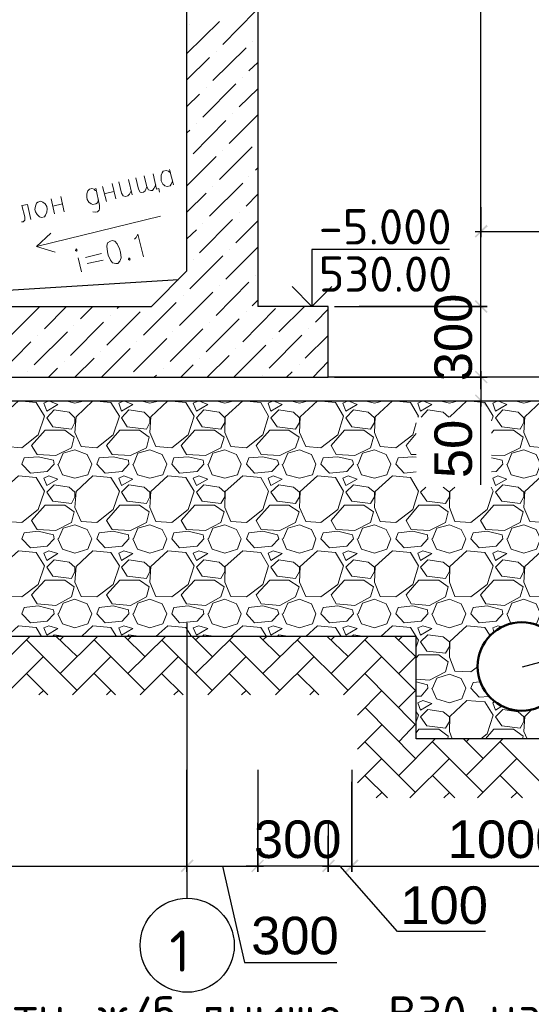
# Model space of a CAD drawing. Header units: millimetres. Extents: x -2765404 to 11272, y -239948 to 1313256.
# Tile 79 of 85: x -91625 to -87281, y -43734 to -35375. Entities that reach past the tile are written whole.
import ezdxf

# ---------------------------------------------------------------- set-up
doc = ezdxf.new("R2010")
doc.units = ezdxf.units.MM
doc.layers.add('PDF _.', color=7, linetype='Continuous', true_color=0x259400)
for name, color, linetype in [('PDF _0', 7, 'Continuous'), ('PDF _DIMS', 3, 'Continuous'), ('PDF _pipy', 7, 'Continuous'), ('PDF _SHTAMP', 7, 'Continuous'), ('PDF _размер', 7, 'Continuous'), ('PDF _Текст', 7, 'Continuous')]:
    doc.layers.add(name, color=color, linetype=linetype)
doc.styles.add('PDF Arial', font='arial.ttf')
doc.styles.add('PDF ISOCPEUR', font='isocpeur.ttf')

msp = doc.modelspace()

# ---------------------------------------------------------------- linework, layer by layer
at = {"layer": 'PDF _.', "color": 7, "lineweight": 18}
for points in [[(-91782.5, -38745.9), (-91787.2, -38879.8), (-91739.4, -38999.3), (-91605.6, -39008.8), (-91466.9, -38898.9), (-91414.3, -38741.1), (-91486, -38626.4), (-91634.3, -38612)], [(-91376.1, -38612), (-91419.1, -38631.1), (-91395.2, -38698.1), (-91299.6, -38640.7)], [(-91146.6, -38745.9), (-91156.2, -38879.8), (-91103.6, -38999.3), (-90969.7, -39008.8), (-90831.1, -38898.9), (-90778.5, -38741.1), (-90850.2, -38626.4), (-91003.2, -38612)], [(-90740.2, -38612), (-90783.3, -38631.1), (-90759.4, -38698.1), (-90663.7, -38640.7)], [(-90510.7, -38745.9), (-90520.3, -38879.8), (-90467.7, -38999.3), (-90333.9, -39008.8), (-90195.2, -38898.9), (-90142.6, -38741.1), (-90214.3, -38626.4), (-90367.3, -38612)], [(-90104.4, -38612), (-90152.2, -38631.1), (-90123.5, -38698.1), (-90027.9, -38640.7)], [(-89879.7, -38745.9), (-89884.5, -38879.8), (-89831.9, -38999.3), (-89698, -39008.8), (-89559.4, -38898.9), (-89511.5, -38741.1), (-89578.5, -38626.4), (-89731.5, -38612)], [(-89473.3, -38612), (-89516.3, -38631.1), (-89492.4, -38698.1), (-89396.8, -38640.7)], [(-89243.8, -38745.9), (-89248.6, -38879.8), (-89196, -38999.3), (-89066.9, -39008.8), (-88923.5, -38898.9), (-88875.7, -38741.1), (-88942.6, -38626.4), (-89095.6, -38612)], [(-88837.4, -38612), (-88880.5, -38631.1), (-88856.6, -38698.1), (-88760.9, -38640.7)], [(-88201.6, -38612), (-88244.6, -38631.1), (-88220.7, -38698.1), (-88125.1, -38640.7)], [(-87565.7, -38612), (-87608.8, -38631.1), (-87584.8, -38698.1), (-87489.2, -38640.7)], [(-87336.2, -38745.9), (-87345.8, -38879.8), (-87293.2, -38999.3), (-87159.4, -39008.8), (-87020.7, -38898.9), (-86968.1, -38741.1), (-87039.8, -38626.4), (-87192.8, -38612)], [(-91156.2, -38755.4), (-91204, -38707.6), (-91333.1, -38688.5), (-91395.2, -38755.4), (-91342.6, -38831.9), (-91184.8, -38851.1), (-91156.2, -38793.7)], [(-90520.3, -38755.4), (-90568.1, -38707.6), (-90697.2, -38688.5), (-90759.4, -38755.4), (-90711.5, -38831.9), (-90549, -38851.1), (-90520.3, -38793.7)], [(-89884.5, -38755.4), (-89932.3, -38707.6), (-90061.3, -38688.5), (-90123.5, -38755.4), (-90075.7, -38831.9), (-89917.9, -38851.1), (-89884.5, -38793.7)], [(-89248.6, -38755.4), (-89301.2, -38707.6), (-89425.5, -38688.5), (-89492.4, -38755.4), (-89439.8, -38831.9), (-89282.1, -38851.1), (-89248.6, -38793.7)], [(-88612.7, -38755.4), (-88665.3, -38707.6), (-88789.6, -38688.5), (-88856.6, -38755.4), (-88804, -38831.9), (-88646.2, -38851.1), (-88612.7, -38793.7)], [(-87345.8, -38755.4), (-87393.6, -38707.6), (-87522.7, -38688.5), (-87584.8, -38755.4), (-87532.3, -38831.9), (-87374.5, -38851.1), (-87345.8, -38793.7)], [(-91476.5, -39066.2), (-91524.3, -38989.7), (-91409.6, -38860.6), (-91242.2, -38860.6), (-91160.9, -38918), (-91184.8, -39008.8), (-91318.7, -39075.8)], [(-90840.6, -39066.2), (-90888.4, -38989.7), (-90773.7, -38860.6), (-90606.4, -38860.6), (-90525.1, -38918), (-90549, -39008.8), (-90682.9, -39075.8)], [(-90209.6, -39066.2), (-90252.6, -38989.7), (-90137.8, -38860.6), (-89970.5, -38860.6), (-89889.2, -38918), (-89917.9, -39008.8), (-90047, -39075.8)], [(-89573.7, -39066.2), (-89616.7, -38989.7), (-89502, -38860.6), (-89339.4, -38860.6), (-89253.4, -38918), (-89282.1, -39008.8), (-89415.9, -39075.8)], [(-88937.8, -39066.2), (-88980.9, -38989.7), (-88866.1, -38860.6), (-88703.6, -38860.6), (-88622.3, -38918), (-88646.2, -39008.8), (-88780.1, -39075.8)], [(-91586.4, -39094.9), (-91466.9, -39085.3), (-91337.8, -39114), (-91333.1, -39147.5), (-91390.4, -39209.6), (-91533.9, -39224), (-91605.6, -39147.5)], [(-90950.6, -39094.9), (-90831.1, -39085.3), (-90702, -39114), (-90697.2, -39147.5), (-90754.6, -39209.6), (-90898, -39224), (-90969.7, -39147.5)], [(-90314.7, -39094.9), (-90195.2, -39085.3), (-90066.1, -39114), (-90061.3, -39147.5), (-90118.7, -39209.6), (-90266.9, -39224), (-90333.9, -39147.5)], [(-89678.9, -39094.9), (-89559.4, -39085.3), (-89435, -39114), (-89425.5, -39147.5), (-89482.9, -39209.6), (-89631.1, -39224), (-89698, -39147.5)], [(-89047.8, -39094.9), (-88923.5, -39085.3), (-88799.2, -39114), (-88789.6, -39147.5), (-88847, -39209.6), (-88995.2, -39224), (-89066.9, -39147.5)], [(-91782.5, -39381.7), (-91787.2, -39515.6), (-91739.4, -39635.1), (-91605.6, -39644.7), (-91466.9, -39534.7), (-91414.3, -39377), (-91486, -39262.2), (-91634.3, -39247.9)], [(-91376.1, -39247.9), (-91419.1, -39267), (-91395.2, -39329.2), (-91299.6, -39276.6)], [(-91146.6, -39381.7), (-91156.2, -39515.6), (-91103.6, -39635.1), (-90969.7, -39644.7), (-90831.1, -39534.7), (-90778.5, -39377), (-90850.2, -39262.2), (-91003.2, -39247.9)], [(-90740.2, -39247.9), (-90783.3, -39267), (-90759.4, -39329.2), (-90663.7, -39276.6)], [(-90510.7, -39381.7), (-90520.3, -39515.6), (-90467.7, -39635.1), (-90333.9, -39644.7), (-90195.2, -39534.7), (-90142.6, -39377), (-90214.3, -39262.2), (-90367.3, -39247.9)], [(-90104.4, -39247.9), (-90152.2, -39267), (-90123.5, -39329.2), (-90027.9, -39276.6)], [(-89879.7, -39381.7), (-89884.5, -39515.6), (-89831.9, -39635.1), (-89698, -39644.7), (-89559.4, -39534.7), (-89511.5, -39377), (-89578.5, -39262.2), (-89731.5, -39247.9)], [(-89473.3, -39247.9), (-89516.3, -39267), (-89492.4, -39329.2), (-89396.8, -39276.6)], [(-89243.8, -39381.7), (-89248.6, -39515.6), (-89196, -39635.1), (-89066.9, -39644.7), (-88923.5, -39534.7), (-88875.7, -39377), (-88942.6, -39262.2), (-89095.6, -39247.9)], [(-88837.4, -39247.9), (-88880.5, -39267), (-88856.6, -39329.2), (-88760.9, -39276.6)], [(-88608, -39381.7), (-88612.7, -39515.6), (-88564.9, -39635.1), (-88431.1, -39644.7), (-88287.6, -39534.7), (-88239.8, -39377), (-88306.8, -39262.2), (-88459.7, -39247.9)], [(-87565.7, -39247.9), (-87608.8, -39267), (-87584.8, -39329.2), (-87489.2, -39276.6)], [(-87336.2, -39381.7), (-87345.8, -39515.6), (-87293.2, -39635.1), (-87159.4, -39644.7), (-87020.7, -39534.7), (-86968.1, -39377), (-87039.8, -39262.2), (-87192.8, -39247.9)], [(-91156.2, -39386.5), (-91204, -39343.5), (-91333.1, -39324.4), (-91395.2, -39386.5), (-91342.6, -39463), (-91184.8, -39482.1), (-91156.2, -39424.8)], [(-90520.3, -39386.5), (-90568.1, -39343.5), (-90697.2, -39324.4), (-90759.4, -39386.5), (-90711.5, -39463), (-90549, -39482.1), (-90520.3, -39424.8)], [(-89884.5, -39386.5), (-89932.3, -39343.5), (-90061.3, -39324.4), (-90123.5, -39386.5), (-90075.7, -39463), (-89917.9, -39482.1), (-89884.5, -39424.8)], [(-89248.6, -39386.5), (-89301.2, -39343.5), (-89425.5, -39324.4), (-89492.4, -39386.5), (-89439.8, -39463), (-89282.1, -39482.1), (-89248.6, -39424.8)], [(-88612.7, -39386.5), (-88665.3, -39343.5), (-88789.6, -39324.4), (-88856.6, -39386.5), (-88804, -39463), (-88646.2, -39482.1), (-88612.7, -39424.8)], [(-87345.8, -39386.5), (-87393.6, -39343.5), (-87522.7, -39324.4), (-87584.8, -39386.5), (-87532.3, -39463), (-87374.5, -39482.1), (-87345.8, -39424.8)], [(-91476.5, -39702.1), (-91524.3, -39625.6), (-91409.6, -39496.5), (-91242.2, -39496.5), (-91160.9, -39553.9), (-91184.8, -39644.7), (-91318.7, -39711.6)], [(-90840.6, -39702.1), (-90888.4, -39625.6), (-90773.7, -39496.5), (-90606.4, -39496.5), (-90525.1, -39553.9), (-90549, -39644.7), (-90682.9, -39711.6)], [(-90209.6, -39702.1), (-90252.6, -39625.6), (-90137.8, -39496.5), (-89970.5, -39496.5), (-89889.2, -39553.9), (-89917.9, -39644.7), (-90047, -39711.6)], [(-89573.7, -39702.1), (-89616.7, -39625.6), (-89502, -39496.5), (-89339.4, -39496.5), (-89253.4, -39553.9), (-89282.1, -39644.7), (-89415.9, -39711.6)], [(-88937.8, -39702.1), (-88980.9, -39625.6), (-88866.1, -39496.5), (-88703.6, -39496.5), (-88622.3, -39553.9), (-88646.2, -39644.7), (-88780.1, -39711.6)], [(-88302, -39702.1), (-88345, -39625.6), (-88235, -39496.5), (-88067.7, -39496.5), (-87986.4, -39553.9), (-88010.3, -39644.7), (-88144.2, -39711.6)], [(-87666.1, -39702.1), (-87713.9, -39625.6), (-87599.2, -39496.5), (-87431.9, -39496.5), (-87350.6, -39553.9), (-87374.5, -39644.7), (-87508.4, -39711.6)], [(-91586.4, -39730.7), (-91466.9, -39716.4), (-91337.8, -39749.9), (-91333.1, -39783.3), (-91390.4, -39845.5), (-91533.9, -39859.8), (-91605.6, -39783.3)], [(-90950.6, -39730.7), (-90831.1, -39716.4), (-90702, -39749.9), (-90697.2, -39783.3), (-90754.6, -39845.5), (-90898, -39859.8), (-90969.7, -39783.3)], [(-90314.7, -39730.7), (-90195.2, -39716.4), (-90066.1, -39749.9), (-90061.3, -39783.3), (-90118.7, -39845.5), (-90266.9, -39859.8), (-90333.9, -39783.3)], [(-89678.9, -39730.7), (-89559.4, -39716.4), (-89435, -39749.9), (-89425.5, -39783.3), (-89482.9, -39845.5), (-89631.1, -39859.8), (-89698, -39783.3)], [(-89047.8, -39730.7), (-88923.5, -39716.4), (-88799.2, -39749.9), (-88789.6, -39783.3), (-88847, -39845.5), (-88995.2, -39859.8), (-89066.9, -39783.3)], [(-88411.9, -39730.7), (-88287.6, -39716.4), (-88163.3, -39749.9), (-88158.6, -39783.3), (-88215.9, -39845.5), (-88359.4, -39859.8), (-88431.1, -39783.3)], [(-87776.1, -39730.7), (-87656.6, -39716.4), (-87527.5, -39749.9), (-87522.7, -39783.3), (-87580.1, -39845.5), (-87723.5, -39859.8), (-87795.2, -39783.3)], [(-91782.5, -40017.6), (-91787.2, -40151.5), (-91739.4, -40271), (-91605.6, -40275.8), (-91466.9, -40170.6), (-91414.3, -40012.8), (-91486, -39898.1), (-91634.3, -39883.7)], [(-91376.1, -39883.7), (-91419.1, -39902.9), (-91395.2, -39965), (-91299.6, -39907.6)], [(-91146.6, -40017.6), (-91156.2, -40151.5), (-91103.6, -40271), (-90969.7, -40275.8), (-90831.1, -40170.6), (-90778.5, -40012.8), (-90850.2, -39898.1), (-91003.2, -39883.7)], [(-90740.2, -39883.7), (-90783.3, -39902.9), (-90759.4, -39965), (-90663.7, -39907.6)], [(-90510.7, -40017.6), (-90520.3, -40151.5), (-90467.7, -40271), (-90333.9, -40275.8), (-90195.2, -40170.6), (-90142.6, -40012.8), (-90214.3, -39898.1), (-90367.3, -39883.7)], [(-90104.4, -39883.7), (-90152.2, -39902.9), (-90123.5, -39965), (-90027.9, -39907.6)], [(-89879.7, -40017.6), (-89884.5, -40151.5), (-89831.9, -40271), (-89698, -40275.8), (-89559.4, -40170.6), (-89511.5, -40012.8), (-89578.5, -39898.1), (-89731.5, -39883.7)], [(-89473.3, -39883.7), (-89516.3, -39902.9), (-89492.4, -39965), (-89396.8, -39907.6)], [(-89243.8, -40017.6), (-89248.6, -40151.5), (-89196, -40271), (-89066.9, -40275.8), (-88923.5, -40170.6), (-88875.7, -40012.8), (-88942.6, -39898.1), (-89095.6, -39883.7)], [(-88837.4, -39883.7), (-88880.5, -39902.9), (-88856.6, -39965), (-88760.9, -39907.6)], [(-88608, -40017.6), (-88612.7, -40151.5), (-88564.9, -40271), (-88431.1, -40275.8), (-88287.6, -40170.6), (-88239.8, -40012.8), (-88306.8, -39898.1), (-88459.7, -39883.7)], [(-88201.6, -39883.7), (-88244.6, -39902.9), (-88220.7, -39965), (-88125.1, -39907.6)], [(-87972.1, -40017.6), (-87976.9, -40151.5), (-87929.1, -40271), (-87795.2, -40275.8), (-87656.6, -40170.6), (-87604, -40012.8), (-87675.7, -39898.1), (-87828.7, -39883.7)], [(-87565.7, -39883.7), (-87608.8, -39902.9), (-87584.8, -39965), (-87489.2, -39907.6)], [(-87336.2, -40017.6), (-87345.8, -40151.5), (-87293.2, -40271), (-87159.4, -40275.8), (-87020.7, -40170.6), (-86968.1, -40012.8), (-87039.8, -39898.1), (-87192.8, -39883.7)], [(-91156.2, -40022.4), (-91204, -39979.4), (-91333.1, -39960.2), (-91395.2, -40022.4), (-91342.6, -40098.9), (-91184.8, -40118), (-91156.2, -40060.6)], [(-90520.3, -40022.4), (-90568.1, -39979.4), (-90697.2, -39960.2), (-90759.4, -40022.4), (-90711.5, -40098.9), (-90549, -40118), (-90520.3, -40060.6)], [(-89884.5, -40022.4), (-89932.3, -39979.4), (-90061.3, -39960.2), (-90123.5, -40022.4), (-90075.7, -40098.9), (-89917.9, -40118), (-89884.5, -40060.6)], [(-89248.6, -40022.4), (-89301.2, -39979.4), (-89425.5, -39960.2), (-89492.4, -40022.4), (-89439.8, -40098.9), (-89282.1, -40118), (-89248.6, -40060.6)], [(-88612.7, -40022.4), (-88665.3, -39979.4), (-88789.6, -39960.2), (-88856.6, -40022.4), (-88804, -40098.9), (-88646.2, -40118), (-88612.7, -40060.6)], [(-87976.9, -40022.4), (-88029.5, -39979.4), (-88158.6, -39960.2), (-88220.7, -40022.4), (-88168.1, -40098.9), (-88010.3, -40118), (-87976.9, -40060.6)], [(-87345.8, -40022.4), (-87393.6, -39979.4), (-87522.7, -39960.2), (-87584.8, -40022.4), (-87532.3, -40098.9), (-87374.5, -40118), (-87345.8, -40060.6)], [(-91476.5, -40333.1), (-91524.3, -40256.6), (-91409.6, -40132.3), (-91242.2, -40132.3), (-91160.9, -40189.7), (-91184.8, -40275.8), (-91318.7, -40347.5)], [(-90840.6, -40333.1), (-90888.4, -40256.6), (-90773.7, -40132.3), (-90606.4, -40132.3), (-90525.1, -40189.7), (-90549, -40275.8), (-90682.9, -40347.5)], [(-90209.6, -40333.1), (-90252.6, -40256.6), (-90137.8, -40132.3), (-89970.5, -40132.3), (-89889.2, -40189.7), (-89917.9, -40275.8), (-90047, -40347.5)], [(-89573.7, -40333.1), (-89616.7, -40256.6), (-89502, -40132.3), (-89339.4, -40132.3), (-89253.4, -40189.7), (-89282.1, -40275.8), (-89415.9, -40347.5)], [(-88937.8, -40333.1), (-88980.9, -40256.6), (-88866.1, -40132.3), (-88703.6, -40132.3), (-88622.3, -40189.7), (-88646.2, -40275.8), (-88780.1, -40347.5)], [(-88302, -40333.1), (-88345, -40256.6), (-88235, -40132.3), (-88067.7, -40132.3), (-87986.4, -40189.7), (-88010.3, -40275.8), (-88144.2, -40347.5)], [(-87666.1, -40333.1), (-87713.9, -40256.6), (-87599.2, -40132.3), (-87431.9, -40132.3), (-87350.6, -40189.7), (-87374.5, -40275.8), (-87508.4, -40347.5)], [(-91586.4, -40366.6), (-91466.9, -40352.3), (-91337.8, -40385.7), (-91333.1, -40419.2), (-91390.4, -40481.3), (-91533.9, -40495.7), (-91605.6, -40419.2)], [(-90950.6, -40366.6), (-90831.1, -40352.3), (-90702, -40385.7), (-90697.2, -40419.2), (-90754.6, -40481.3), (-90898, -40495.7), (-90969.7, -40419.2)], [(-90314.7, -40366.6), (-90195.2, -40352.3), (-90066.1, -40385.7), (-90061.3, -40419.2), (-90118.7, -40481.3), (-90266.9, -40495.7), (-90333.9, -40419.2)], [(-89678.9, -40366.6), (-89559.4, -40352.3), (-89435, -40385.7), (-89425.5, -40419.2), (-89482.9, -40481.3), (-89631.1, -40495.7), (-89698, -40419.2)], [(-89047.8, -40366.6), (-88923.5, -40352.3), (-88799.2, -40385.7), (-88789.6, -40419.2), (-88847, -40481.3), (-88995.2, -40495.7), (-89066.9, -40419.2)], [(-88411.9, -40366.6), (-88287.6, -40352.3), (-88163.3, -40385.7), (-88158.6, -40419.2), (-88215.9, -40481.3), (-88359.4, -40495.7), (-88431.1, -40419.2)], [(-87776.1, -40366.6), (-87656.6, -40352.3), (-87527.5, -40385.7), (-87522.7, -40419.2), (-87580.1, -40481.3), (-87723.5, -40495.7), (-87795.2, -40419.2)], [(-91376.1, -40519.6), (-91419.1, -40538.7), (-91395.2, -40600.9), (-91299.6, -40543.5)], [(-90740.2, -40519.6), (-90783.3, -40538.7), (-90759.4, -40600.9), (-90663.7, -40543.5)], [(-90104.4, -40519.6), (-90152.2, -40538.7), (-90123.5, -40600.9), (-90027.9, -40543.5)], [(-89473.3, -40519.6), (-89516.3, -40538.7), (-89492.4, -40600.9), (-89396.8, -40543.5)], [(-88837.4, -40519.6), (-88880.5, -40538.7), (-88856.6, -40600.9), (-88760.9, -40543.5)], [(-88201.6, -40519.6), (-88244.6, -40538.7), (-88220.7, -40600.9), (-88125.1, -40543.5)], [(-87976.9, -40658.2), (-88029.5, -40615.2), (-88158.6, -40596.1), (-88220.7, -40658.2), (-88168.1, -40734.7), (-88010.3, -40753.9), (-87976.9, -40696.5)], [(-88201.6, -41155.4), (-88244.6, -41174.6), (-88220.7, -41236.7), (-88125.1, -41179.4)], [(-87976.9, -41294.1), (-88029.5, -41251.1), (-88158.6, -41231.9), (-88220.7, -41294.1), (-88168.1, -41370.6), (-88010.3, -41389.7), (-87976.9, -41332.3)], [(-87345.8, -41294.1), (-87393.6, -41251.1), (-87522.7, -41231.9), (-87584.8, -41294.1), (-87532.3, -41370.6), (-87374.5, -41389.7), (-87345.8, -41332.3)]]:
    msp.add_lwpolyline(points, close=True, dxfattribs=at)
for points in [[(-91232.7, -38612), (-91156.2, -38631.1), (-91074.9, -38612)], [(-90596.8, -38612), (-90520.3, -38631.1), (-90439, -38612)], [(-89960.9, -38612), (-89884.5, -38631.1), (-89803.2, -38612)], [(-89325.1, -38612), (-89248.6, -38631.1), (-89172.1, -38612)], [(-88694, -38612), (-88612.7, -38631.1), (-88536.2, -38612)], [(-88244.6, -38750.7), (-88239.8, -38741.1), (-88306.8, -38626.4), (-88459.7, -38612), (-88608, -38745.9), (-88612.7, -38879.8), (-88564.9, -38999.3), (-88431.1, -39008.8), (-88287.6, -38898.9), (-88259, -38798.5)], [(-88058.2, -38612), (-87976.9, -38631.1), (-87900.4, -38612)], [(-87618.3, -38779.4), (-87604, -38741.1), (-87675.7, -38626.4), (-87828.7, -38612), (-87972.1, -38745.9), (-87972.1, -38750.7)], [(-87422.3, -38612), (-87345.8, -38631.1), (-87264.5, -38612)], [(-87981.7, -38750.7), (-88029.5, -38707.6), (-88158.6, -38688.5), (-88215.9, -38750.7)], [(-87618.3, -38884.5), (-87599.2, -38860.6), (-87431.9, -38860.6), (-87350.6, -38918), (-87374.5, -39008.8), (-87508.4, -39075.8), (-87618.3, -39071)], [(-88259, -39066.2), (-88302, -39066.2), (-88345, -38989.7), (-88259, -38889.3)], [(-91294.8, -39147.5), (-91256.6, -39056.6), (-91156.2, -39028), (-91051, -39066.2), (-91012.7, -39147.5), (-91046.2, -39238.3), (-91156.2, -39267), (-91261.3, -39238.3), (-91299.6, -39147.5)], [(-90659, -39147.5), (-90620.7, -39056.6), (-90520.3, -39028), (-90415.1, -39066.2), (-90376.9, -39147.5), (-90410.3, -39238.3), (-90520.3, -39267), (-90625.5, -39238.3), (-90663.7, -39147.5)], [(-90023.1, -39147.5), (-89984.8, -39056.6), (-89884.5, -39028), (-89784.1, -39066.2), (-89745.8, -39147.5), (-89774.5, -39238.3), (-89884.5, -39267), (-89989.6, -39238.3), (-90027.9, -39147.5)], [(-89387.2, -39147.5), (-89349, -39056.6), (-89248.6, -39028), (-89148.2, -39066.2), (-89109.9, -39147.5), (-89138.6, -39238.3), (-89248.6, -39267), (-89358.6, -39238.3), (-89396.8, -39147.5)], [(-88751.4, -39147.5), (-88713.1, -39056.6), (-88612.7, -39028), (-88512.3, -39066.2), (-88474.1, -39147.5), (-88507.6, -39238.3), (-88612.7, -39267), (-88722.7, -39238.3), (-88760.9, -39147.5)], [(-87484.5, -39147.5), (-87446.2, -39056.6), (-87345.8, -39028), (-87240.6, -39066.2), (-87202.4, -39147.5), (-87235.8, -39238.3), (-87345.8, -39267), (-87451, -39238.3), (-87489.2, -39147.5)], [(-88259, -39214.4), (-88359.4, -39224), (-88431.1, -39147.5), (-88411.9, -39094.9), (-88287.6, -39085.3), (-88259, -39090.1)], [(-87618.3, -39094.9), (-87527.5, -39114), (-87522.7, -39147.5), (-87580.1, -39209.6), (-87618.3, -39214.4)], [(-88177.7, -39343.5), (-88220.7, -39386.5), (-88168.1, -39463), (-88010.3, -39482.1), (-87976.9, -39424.8), (-87976.9, -39386.5), (-88029.5, -39343.5)], [(-87929.1, -39343.5), (-87972.1, -39381.7), (-87976.9, -39515.6), (-87929.1, -39635.1), (-87795.2, -39644.7), (-87656.6, -39534.7), (-87604, -39377), (-87623.1, -39343.5)], [(-91294.8, -39783.3), (-91256.6, -39692.5), (-91156.2, -39663.8), (-91051, -39702.1), (-91012.7, -39783.3), (-91046.2, -39869.4), (-91156.2, -39902.9), (-91261.3, -39869.4), (-91299.6, -39783.3)], [(-90659, -39783.3), (-90620.7, -39692.5), (-90520.3, -39663.8), (-90415.1, -39702.1), (-90376.9, -39783.3), (-90410.3, -39869.4), (-90520.3, -39902.9), (-90625.5, -39869.4), (-90663.7, -39783.3)], [(-90023.1, -39783.3), (-89984.8, -39692.5), (-89884.5, -39663.8), (-89784.1, -39702.1), (-89745.8, -39783.3), (-89774.5, -39869.4), (-89884.5, -39902.9), (-89989.6, -39869.4), (-90027.9, -39783.3)], [(-89387.2, -39783.3), (-89349, -39692.5), (-89248.6, -39663.8), (-89148.2, -39702.1), (-89109.9, -39783.3), (-89138.6, -39869.4), (-89248.6, -39902.9), (-89358.6, -39869.4), (-89396.8, -39783.3)], [(-88751.4, -39783.3), (-88713.1, -39692.5), (-88612.7, -39663.8), (-88512.3, -39702.1), (-88474.1, -39783.3), (-88507.6, -39869.4), (-88612.7, -39902.9), (-88722.7, -39869.4), (-88760.9, -39783.3)], [(-88120.3, -39783.3), (-88082.1, -39692.5), (-87976.9, -39663.8), (-87876.5, -39702.1), (-87838.2, -39783.3), (-87871.7, -39869.4), (-87976.9, -39902.9), (-88086.8, -39869.4), (-88125.1, -39783.3)], [(-87484.5, -39783.3), (-87446.2, -39692.5), (-87345.8, -39663.8), (-87240.6, -39702.1), (-87202.4, -39783.3), (-87235.8, -39869.4), (-87345.8, -39902.9), (-87451, -39869.4), (-87489.2, -39783.3)], [(-91294.8, -40419.2), (-91256.6, -40328.4), (-91156.2, -40294.9), (-91051, -40333.1), (-91012.7, -40419.2), (-91046.2, -40505.2), (-91156.2, -40538.7), (-91261.3, -40505.2), (-91299.6, -40419.2)], [(-90659, -40419.2), (-90620.7, -40328.4), (-90520.3, -40294.9), (-90415.1, -40333.1), (-90376.9, -40419.2), (-90410.3, -40505.2), (-90520.3, -40538.7), (-90625.5, -40505.2), (-90663.7, -40419.2)], [(-90023.1, -40419.2), (-89984.8, -40328.4), (-89884.5, -40294.9), (-89784.1, -40333.1), (-89745.8, -40419.2), (-89774.5, -40505.2), (-89884.5, -40538.7), (-89989.6, -40505.2), (-90027.9, -40419.2)], [(-89387.2, -40419.2), (-89349, -40328.4), (-89248.6, -40294.9), (-89148.2, -40333.1), (-89109.9, -40419.2), (-89138.6, -40505.2), (-89248.6, -40538.7), (-89358.6, -40505.2), (-89396.8, -40419.2)], [(-88751.4, -40419.2), (-88713.1, -40328.4), (-88612.7, -40294.9), (-88512.3, -40333.1), (-88474.1, -40419.2), (-88507.6, -40505.2), (-88612.7, -40538.7), (-88722.7, -40505.2), (-88760.9, -40419.2)], [(-88120.3, -40419.2), (-88082.1, -40328.4), (-87976.9, -40294.9), (-87876.5, -40333.1), (-87838.2, -40419.2), (-87871.7, -40505.2), (-87976.9, -40538.7), (-88086.8, -40505.2), (-88125.1, -40419.2)], [(-87484.5, -40419.2), (-87446.2, -40328.4), (-87345.8, -40294.9), (-87240.6, -40333.1), (-87202.4, -40419.2), (-87235.8, -40505.2), (-87245.4, -40510)], [(-87489.2, -40419.2), (-87455.8, -40500.5)], [(-91438.2, -40610.4), (-91486, -40533.9), (-91634.3, -40519.6), (-91734.7, -40610.4)], [(-90802.4, -40610.4), (-90850.2, -40533.9), (-91003.2, -40519.6), (-91098.8, -40610.4)], [(-90166.5, -40610.4), (-90214.3, -40533.9), (-90367.3, -40519.6), (-90467.7, -40610.4)], [(-89530.7, -40610.4), (-89578.5, -40533.9), (-89731.5, -40519.6), (-89831.9, -40610.4)], [(-88894.8, -40610.4), (-88942.6, -40533.9), (-89095.6, -40519.6), (-89196, -40610.4)], [(-88259, -40610.4), (-88306.8, -40533.9), (-88459.7, -40519.6), (-88560.1, -40610.4)], [(-87632.7, -40600.9), (-87675.7, -40533.9), (-87828.7, -40519.6), (-87972.1, -40653.5), (-87976.9, -40787.3), (-87929.1, -40906.8), (-87795.2, -40911.6), (-87737.8, -40868.6)], [(-87532.3, -40529.2), (-87565.7, -40519.6), (-87608.8, -40538.7), (-87599.2, -40572.2)], [(-91232.7, -40610.4), (-91333.1, -40596.1), (-91347.4, -40610.4)], [(-90596.8, -40610.4), (-90697.2, -40596.1), (-90711.5, -40610.4)], [(-89960.9, -40610.4), (-90061.3, -40596.1), (-90075.7, -40610.4)], [(-89329.9, -40610.4), (-89425.5, -40596.1), (-89439.8, -40610.4)], [(-88694, -40610.4), (-88789.6, -40596.1), (-88808.8, -40610.4)], [(-88259, -40701.3), (-88239.8, -40643.9), (-88259, -40615.2)], [(-88259, -40792.1), (-88235, -40768.2), (-88067.7, -40768.2), (-87986.4, -40825.6), (-88010.3, -40911.6), (-88144.2, -40983.3), (-88259, -40973.8)], [(-88120.3, -41050.3), (-88082.1, -40964.2), (-87976.9, -40930.7), (-87876.5, -40969), (-87838.2, -41050.3), (-87871.7, -41141.1), (-87976.9, -41174.6), (-88086.8, -41141.1), (-88125.1, -41050.3)], [(-88259, -40997.7), (-88163.3, -41021.6), (-88158.6, -41050.3), (-88215.9, -41117.2), (-88259, -41117.2)], [(-87642.2, -41122), (-87723.5, -41126.8), (-87795.2, -41050.3), (-87776.1, -41002.5), (-87718.7, -40997.7)], [(-87709.2, -41480.5), (-87656.6, -41437.5), (-87604, -41279.8), (-87675.7, -41165), (-87828.7, -41155.4), (-87972.1, -41289.3), (-87976.9, -41418.4), (-87953, -41480.5)], [(-87594.4, -41165), (-87608.8, -41174.6), (-87584.8, -41236.7), (-87532.3, -41203.3)], [(-88259, -41337.1), (-88239.8, -41279.8), (-88259, -41251.1)], [(-87283.7, -41236.7), (-87336.2, -41289.3), (-87345.8, -41418.4), (-87317.1, -41480.5)], [(-88259, -41428), (-88235, -41399.3), (-88067.7, -41399.3), (-87986.4, -41456.6), (-87991.2, -41480.5)], [(-87670.9, -41480.5), (-87599.2, -41399.3), (-87431.9, -41399.3), (-87350.6, -41456.6), (-87355.4, -41480.5)]]:
    msp.add_lwpolyline(points, dxfattribs=at)
at = {"layer": 'PDF _0', "lineweight": 30}
msp.add_lwpolyline([(-90204.8, -37507.6), (-90204.8, -27209.6), (-89602.4, -27209.6), (-89602.4, -37808.8)], dxfattribs=at)
at = {"layer": 'PDF _0', "lineweight": 25}
for points in [[(-87709.2, -37861.4), (-87709.2, -27759.4)], [(-87709.2, -36967.4), (-87709.2, -37220.8)], [(-87757, -37173), (-85653.4, -37173)], [(-90276.5, -37584.1), (-93905.2, -37808.8)], [(-87709.2, -38511.6), (-87709.2, -38411.2), (-87709.2, -37808.8), (-87709.2, -37708.4)], [(-88952.2, -37808.8), (-87656.6, -37808.8), (-88741.8, -37808.8)], [(-87709.2, -38358.6), (-87709.2, -38659.8)], [(-88952.2, -38612), (-87656.6, -38612)], [(-87709.2, -39324.4), (-87709.2, -38612)], [(-89602.4, -41743.5), (-89602.4, -42608.8), (-89602.4, -42192.9)], [(-88804, -41743.5), (-88804, -42608.8), (-88804, -41843.9)], [(-89004.8, -42192.9), (-89004.8, -42608.8), (-89004.8, -42302.9)], [(-94254.2, -42561), (-90152.2, -42561)], [(-90252.6, -42561), (-89554.6, -42561)], [(-89903.6, -42561), (-89717.1, -43378.6), (-88933.1, -43378.6)], [(-87670.9, -43115.6), (-88416.7, -43115.6), (-88904.4, -42561), (-89004.8, -42561), (-89602.4, -42561), (-89702.8, -42561)], [(-89052.6, -42561), (-88756.2, -42561)], [(-88851.8, -42561), (-86203.2, -42561)]]:
    msp.add_lwpolyline(points, dxfattribs=at)
for points in [[(-87656.6, -38411.2), (-88952.2, -38411.2)], [(-90204.8, -42608.8), (-90204.8, -41743.5)]]:
    msp.add_lwpolyline(points, close=True, dxfattribs=at)
at = {"layer": 'PDF _0', "lineweight": 50}
msp.add_circle((-87362.5, -40866.2), 375.3, dxfattribs=at)
at = {"layer": 'PDF _0', "transparency": 33554559}
for points in [[(-87661.3, -37115.6), (-87752.2, -37225.6), (-87761.7, -37216)], [(-87651.8, -37130), (-87661.3, -37115.6), (-87752.2, -37225.6)], [(-87752.2, -37756.2), (-87761.7, -37765.8), (-87651.8, -37856.6)], [(-87752.2, -37756.2), (-87761.7, -37765.8), (-87651.8, -37856.6)], [(-87761.7, -37765.8), (-87651.8, -37856.6), (-87661.3, -37866.2)], [(-87761.7, -37765.8), (-87651.8, -37856.6), (-87661.3, -37866.2)], [(-87651.8, -38454.3), (-87761.7, -38363.4), (-87752.2, -38353.9)], [(-87651.8, -38454.3), (-87761.7, -38363.4), (-87752.2, -38353.9)], [(-87661.3, -38463.8), (-87651.8, -38454.3), (-87761.7, -38363.4)], [(-87661.3, -38463.8), (-87651.8, -38454.3), (-87761.7, -38363.4)], [(-87752.2, -38554.7), (-87761.7, -38564.2), (-87651.8, -38655)], [(-87761.7, -38564.2), (-87651.8, -38655), (-87661.3, -38664.6)], [(-90257.4, -42604.1), (-90247.8, -42613.6), (-90157, -42503.7)], [(-90157, -42503.7), (-90247.8, -42613.6), (-90257.4, -42604.1)], [(-90247.8, -42613.6), (-90157, -42503.7), (-90147.4, -42513.2)], [(-90147.4, -42513.2), (-90157, -42503.7), (-90247.8, -42613.6)], [(-89659.7, -42604.1), (-89650.2, -42613.6), (-89559.4, -42503.7)], [(-89659.7, -42604.1), (-89650.2, -42613.6), (-89559.4, -42503.7)], [(-89650.2, -42613.6), (-89559.4, -42503.7), (-89549.8, -42513.2)], [(-89650.2, -42613.6), (-89559.4, -42503.7), (-89549.8, -42513.2)], [(-88957, -42503.7), (-89047.8, -42613.6), (-89057.4, -42604.1)], [(-88957, -42503.7), (-89047.8, -42613.6), (-89057.4, -42604.1)], [(-88947.4, -42513.2), (-88957, -42503.7), (-89047.8, -42613.6)], [(-88947.4, -42513.2), (-88957, -42503.7), (-89047.8, -42613.6)], [(-88760.9, -42503.7), (-88847, -42613.6), (-88861.3, -42604.1)], [(-88861.3, -42604.1), (-88847, -42613.6), (-88760.9, -42503.7)], [(-88746.6, -42513.2), (-88760.9, -42503.7), (-88847, -42613.6)], [(-88847, -42613.6), (-88760.9, -42503.7), (-88746.6, -42513.2)]]:
    msp.add_solid(points, dxfattribs=at)
at = {"layer": 'PDF _DIMS', "lineweight": 20}
for points in [[(-90491.6, -36685.3), (-90462.9, -36814.4), (-90443.8, -36809.6), (-90439, -36838.3)], [(-90329.1, -36752.3), (-90338.6, -36771.4), (-90348.2, -36785.7), (-90372.1, -36790.5), (-90391.2, -36785.7), (-90400.8, -36776.2), (-90410.3, -36771.4), (-90424.7, -36742.7), (-90424.7, -36728.4), (-90424.7, -36694.9), (-90415.1, -36675.8), (-90405.6, -36661.4), (-90381.7, -36656.6), (-90362.5, -36661.4), (-90343.4, -36675.8)], [(-90353, -36647.1), (-90319.5, -36776.2)], [(-90840.6, -36766.6), (-90807.2, -36895.7)], [(-90783.3, -36752.3), (-90759.4, -36847.9), (-90745, -36871.8), (-90725.9, -36876.6), (-90706.8, -36871.8), (-90692.4, -36857.4), (-90678.1, -36828.8)], [(-90702, -36733.1), (-90668.5, -36862.2)], [(-90544.2, -36795.3), (-90558.6, -36828.8), (-90572.9, -36838.3), (-90587.2, -36843.1), (-90601.6, -36838.3), (-90615.9, -36814.4), (-90639.8, -36718.8)], [(-90467.7, -36776.2), (-90486.8, -36809.6), (-90496.4, -36824), (-90510.7, -36824), (-90529.9, -36819.2), (-90544.2, -36795.3), (-90568.1, -36699.7)], [(-90974.5, -36828.8), (-90984.1, -36824), (-90993.6, -36814.4), (-91012.7, -36809.6), (-91031.9, -36814.4), (-91046.2, -36828.8), (-91055.8, -36852.7), (-91055.8, -36881.3), (-91051, -36900.5), (-91036.6, -36924.4), (-91017.5, -36938.7), (-91003.2, -36943.5), (-90979.3, -36938.7), (-90964.9, -36929.2), (-90955.4, -36905.2)], [(-90979.3, -36804.9), (-90945.8, -36953.1), (-90945.8, -36981.7), (-90950.6, -36991.3), (-90964.9, -37005.6), (-90984.1, -37010.4), (-91003.2, -37005.6)], [(-90921.9, -36790.5), (-90888.4, -36919.6)], [(-90907.6, -36852.7), (-90826.3, -36833.5)], [(-91529.1, -37072.6), (-91557.8, -36943.5), (-91605.6, -36953.1), (-91581.7, -37048.7), (-91581.7, -37077.4), (-91596, -37091.7), (-91610.3, -37091.7)], [(-91357, -36895.7), (-91328.3, -37024.8)], [(-91342.6, -36957.8), (-91261.3, -36938.7)], [(-91275.7, -36876.6), (-91247, -37005.6)], [(-91481.3, -37302.1), (-90429.5, -37043.9)], [(-91323.5, -37349.9), (-91481.3, -37302.1), (-91361.7, -37187.3)], [(-90649.4, -37239.9), (-90635, -37225.6), (-90620.7, -37196.9), (-90572.9, -37388.1)], [(-91065.3, -37392.9), (-90931.5, -37359.4)], [(-91127.5, -37397.7), (-91098.8, -37517.2)], [(-91051, -37445.5), (-90917.1, -37416.8)]]:
    msp.add_lwpolyline(points, dxfattribs=at)
for points in [[(-91471.7, -36924.4), (-91447.8, -36914.8), (-91428.7, -36924.4), (-91409.6, -36938.7), (-91395.2, -36962.6), (-91390.4, -36981.7), (-91395.2, -37010.4), (-91404.8, -37034.3), (-91414.3, -37048.7), (-91438.2, -37053.5), (-91457.4, -37048.7), (-91476.5, -37029.6), (-91490.8, -37005.6), (-91495.6, -36986.5), (-91490.8, -36957.8), (-91481.3, -36933.9)], [(-90855, -37254.3), (-90878.9, -37268.6), (-90883.7, -37297.3), (-90878.9, -37345.1), (-90874.1, -37373.8), (-90855, -37416.8), (-90835.8, -37440.7), (-90807.2, -37445.5), (-90792.8, -37445.5), (-90773.7, -37426.4), (-90764.1, -37397.7), (-90768.9, -37349.9), (-90778.5, -37321.2), (-90797.6, -37278.2), (-90816.7, -37254.3), (-90840.6, -37249.5)], [(-91151.4, -37335.5), (-91141.8, -37340.3), (-91137, -37330.7), (-91146.6, -37321.2)], [(-90697.2, -37397.7), (-90702, -37412), (-90692.4, -37416.8), (-90687.6, -37407.2)]]:
    msp.add_lwpolyline(points, close=True, dxfattribs=at)
at = {"layer": 'PDF _pipy', "color": 1, "lineweight": 25}
msp.add_lwpolyline([(-87355.4, -40868.6), (-84400.8, -40075), (-80251, -40075)], dxfattribs=at)
at = {"layer": 'PDF _SHTAMP', "lineweight": 30}
for points in [[(-94201.6, -29112.4), (-94201.6, -37507.6), (-93905.2, -37808.8), (-90506, -37808.8), (-90204.8, -37507.6), (-90204.8, -29112.4)], [(-94804, -37808.8), (-95401.6, -37808.8), (-95401.6, -38411.2), (-94804, -38411.2), (-89602.4, -38411.2), (-89004.8, -38411.2), (-89004.8, -37808.8), (-89602.4, -37808.8)], [(-89004.8, -38612), (-85796.8, -38612), (-85749, -38411.2), (-89004.8, -38411.2)], [(-98643, -38612), (-85796.8, -38612)]]:
    msp.add_lwpolyline(points, dxfattribs=at)
at = {"layer": 'PDF _SHTAMP', "lineweight": 25}
for points in [[(-87976.9, -37326), (-89143.4, -37326), (-89143.4, -37808.8), (-88976.1, -37641.5)], [(-89143.4, -37808.8), (-89310.7, -37641.5)], [(-93905.2, -37808.8), (-90506, -37808.8)], [(-90204.8, -40495.7), (-90204.8, -42833.5)]]:
    msp.add_lwpolyline(points, dxfattribs=at)
msp.add_circle((-90202.4, -43232.7), 399.2, dxfattribs=at)
at = {"layer": 'PDF _размер', "lineweight": 30}
for points in [[(-80590.4, -27812), (-83258.2, -27812), (-86255.8, -40562.6), (-86255.8, -41480.5), (-88259, -41480.5), (-88259, -40610.4), (-98155.4, -40610.4), (-101291.6, -27812), (-104676.5, -27812)], [(-88804, -38612), (-87709.2, -38612)]]:
    msp.add_lwpolyline(points, dxfattribs=at)
at = {"layer": 'PDF _размер', "lineweight": 18}
for points in [[(-89898.8, -35585.7), (-89621.5, -35303.7)], [(-90204.8, -35662.2), (-89927.5, -35389.7)], [(-90180.9, -35418.4), (-90180.9, -35418.4)], [(-89650.2, -35557), (-89650.2, -35557)], [(-89984.8, -35891.7), (-89702.8, -35614.4)], [(-89956.2, -35643.1), (-89956.2, -35643.1)], [(-90204.8, -35886.9), (-90013.5, -35695.7)], [(-89678.9, -35810.4), (-89602.4, -35738.7)], [(-90070.9, -36202.5), (-89788.8, -35920.4)], [(-89731.5, -35867.8), (-89731.5, -35867.8)], [(-90204.8, -36111.6), (-90099.6, -36006.4)], [(-90042.2, -35949.1), (-90042.2, -35949.1)], [(-89760.1, -36116.4), (-89602.4, -35963.4)], [(-89846.2, -36427.2), (-89602.4, -36183.3)], [(-89817.5, -36173.8), (-89817.5, -36173.8)], [(-90152.2, -36513.2), (-89874.9, -36231.1)], [(-90123.5, -36259.8), (-90123.5, -36259.8)], [(-90204.8, -36336.3), (-90180.9, -36312.4)], [(-89927.5, -36733.1), (-89650.2, -36455.8)], [(-89898.8, -36484.5), (-89898.8, -36484.5)], [(-90204.8, -36785.7), (-89956.2, -36537.1)], [(-89621.5, -36651.9), (-89602.4, -36632.7)], [(-90013.5, -37043.9), (-89731.5, -36761.8)], [(-89678.9, -36709.2), (-89678.9, -36709.2)], [(-90204.8, -37010.4), (-90042.2, -36847.9)], [(-89984.8, -36790.5), (-89984.8, -36790.5)], [(-89702.8, -36957.8), (-89602.4, -36857.4)], [(-89760.1, -37015.2), (-89760.1, -37015.2)], [(-90099.6, -37354.7), (-89817.5, -37072.6)], [(-90070.9, -37101.3), (-90070.9, -37101.3)], [(-89788.8, -37268.6), (-89602.4, -37082.1)], [(-90204.8, -37235.1), (-90123.5, -37158.6)], [(-89874.9, -37579.4), (-89602.4, -37306.8)], [(-89846.2, -37326), (-89846.2, -37326)], [(-90180.9, -37660.6), (-89898.8, -37378.6)], [(-90152.2, -37407.2), (-90152.2, -37407.2)], [(-89956.2, -37885.3), (-89678.9, -37603.3)], [(-89621.5, -37550.7), (-89621.5, -37550.7)], [(-90266.9, -37971.4), (-89984.8, -37689.3)], [(-89927.5, -37631.9), (-89927.5, -37631.9)], [(-90572.9, -38052.7), (-90295.6, -37775.4)], [(-90238.2, -37718), (-90238.2, -37718)], [(-89650.2, -37804.1), (-89602.4, -37756.2)], [(-91725.1, -38081.3), (-91452.6, -37808.8)], [(-91414.3, -38000.1), (-91227.9, -37808.8)], [(-91108.4, -37914), (-91003.2, -37808.8)], [(-90883.7, -38138.7), (-90601.6, -37856.6)], [(-90797.6, -37828), (-90778.5, -37808.8)], [(-89731.5, -38110), (-89454.2, -37828)], [(-89702.8, -37856.6), (-89702.8, -37856.6)], [(-89425.5, -38024), (-89205.6, -37808.8)], [(-89114.7, -37942.7), (-89004.8, -37832.7)], [(-91194.4, -38224.8), (-90912.3, -37942.7)], [(-90855, -37885.3), (-90855, -37885.3)], [(-90042.2, -38196.1), (-89760.1, -37914)], [(-90013.5, -37942.7), (-90013.5, -37942.7)], [(-91500.4, -38306), (-91218.3, -38024)], [(-91165.7, -37971.4), (-91165.7, -37971.4)], [(-90348.2, -38277.4), (-90070.9, -38000.1)], [(-90324.3, -38024), (-90324.3, -38024)], [(-89172.1, -38000.1), (-89172.1, -38000.1)], [(-91811.1, -38392.1), (-91529.1, -38110)], [(-91471.7, -38052.7), (-91471.7, -38052.7)], [(-90659, -38363.4), (-90376.9, -38081.3)], [(-90630.3, -38110), (-90630.3, -38110)], [(-89506.8, -38334.7), (-89229.5, -38052.7)], [(-89478.1, -38081.3), (-89478.1, -38081.3)], [(-89200.8, -38248.7), (-89004.8, -38057.4)], [(-90941, -38196.1), (-90941, -38196.1)], [(-90931.5, -38411.2), (-90687.6, -38167.4)], [(-89808, -38411.2), (-89535.4, -38138.7)], [(-89788.8, -38167.4), (-89788.8, -38167.4)], [(-91247, -38277.4), (-91247, -38277.4)], [(-91156.2, -38411.2), (-90993.6, -38248.7)], [(-90099.6, -38248.7), (-90099.6, -38248.7)], [(-90032.7, -38411.2), (-89846.2, -38224.8)], [(-89133.9, -38411.2), (-89004.8, -38277.4)], [(-91557.8, -38363.4), (-91557.8, -38363.4)], [(-91380.9, -38411.2), (-91304.4, -38334.7)], [(-90405.6, -38334.7), (-90405.6, -38334.7)], [(-90257.4, -38411.2), (-90152.2, -38306)], [(-89358.6, -38411.2), (-89310.7, -38363.4)], [(-89253.4, -38306), (-89253.4, -38306)], [(-90482.1, -38411.2), (-90462.9, -38392.1)], [(-89564.1, -38392.1), (-89564.1, -38392.1)], [(-91854.2, -40926), (-91538.6, -40610.4)], [(-91137, -40782.5), (-91313.9, -40610.4)], [(-91280.5, -40639.1), (-91251.8, -40610.4)], [(-91280.5, -40926), (-90964.9, -40610.4)], [(-90563.3, -40782.5), (-90735.4, -40610.4)], [(-90706.8, -40639.1), (-90678.1, -40610.4)], [(-90706.8, -40926), (-90386.4, -40610.4)], [(-89989.6, -40782.5), (-90161.7, -40610.4)], [(-90133.1, -40639.1), (-90099.6, -40610.4)], [(-90133.1, -40926), (-89812.7, -40610.4)], [(-89415.9, -40782.5), (-89588, -40610.4)], [(-89559.4, -40639.1), (-89525.9, -40610.4)], [(-89559.4, -40926), (-89239, -40610.4)], [(-88837.4, -40782.5), (-89014.3, -40610.4)], [(-88980.9, -40639.1), (-88952.2, -40610.4)], [(-88980.9, -40926), (-88665.3, -40610.4)], [(-88263.7, -40782.5), (-88440.6, -40610.4)], [(-88407.2, -40639.1), (-88378.5, -40610.4)], [(-91137, -41069.4), (-91567.3, -40639.1)], [(-90563.3, -41069.4), (-90993.6, -40639.1)], [(-89989.6, -41069.4), (-90419.9, -40639.1)], [(-89415.9, -41069.4), (-89846.2, -40639.1)], [(-88837.4, -41069.4), (-89267.7, -40639.1)], [(-88263.7, -41069.4), (-88694, -40639.1)], [(-91749, -41107.6), (-91423.9, -40782.5)], [(-91175.3, -41107.6), (-90850.2, -40782.5)], [(-90601.6, -41107.6), (-90276.5, -40782.5)], [(-90027.9, -41107.6), (-89702.8, -40782.5)], [(-89454.2, -41107.6), (-89124.3, -40782.5)], [(-88875.7, -41107.6), (-88550.6, -40782.5)], [(-88407.2, -40926), (-88259, -40777.8)], [(-91385.6, -41107.6), (-91567.3, -40926)], [(-90811.9, -41107.6), (-90993.6, -40926)], [(-90238.2, -41107.6), (-90419.9, -40926)], [(-89664.5, -41107.6), (-89846.2, -40926)], [(-89086, -41107.6), (-89267.7, -40926)], [(-88263.7, -41361), (-88694, -40926)], [(-91462.1, -41107.6), (-91423.9, -41069.4)], [(-90888.4, -41107.6), (-90850.2, -41069.4)], [(-90314.7, -41107.6), (-90276.5, -41069.4)], [(-89741, -41107.6), (-89702.8, -41069.4)], [(-89162.5, -41107.6), (-89124.3, -41069.4)], [(-88756.2, -41279.8), (-88550.6, -41069.4)], [(-88407.2, -41212.8), (-88259, -41064.6)], [(-88263.7, -41647.9), (-88694, -41212.8)], [(-88756.2, -41566.6), (-88550.6, -41361)], [(-88407.2, -41504.5), (-88259, -41351.5)], [(-88263.7, -41934.7), (-88694, -41504.5)], [(-88407.2, -41791.3), (-88096.4, -41480.5)], [(-87690, -41934.7), (-88120.3, -41504.5)], [(-87690, -41647.9), (-87857.4, -41480.5)], [(-87833.5, -41504.5), (-87809.6, -41480.5)], [(-87833.5, -41791.3), (-87522.7, -41480.5)], [(-87116.3, -41934.7), (-87546.6, -41504.5)], [(-88756.2, -41853.5), (-88550.6, -41647.9)], [(-88311.5, -41982.5), (-87976.9, -41647.9)], [(-87737.8, -41982.5), (-87403.2, -41647.9)], [(-88502.8, -41982.5), (-88694, -41791.3)], [(-87929.1, -41982.5), (-88120.3, -41791.3)], [(-87355.4, -41982.5), (-87546.6, -41791.3)], [(-88598.4, -41982.5), (-88550.6, -41934.7)], [(-88024.7, -41982.5), (-87976.9, -41934.7)], [(-87451, -41982.5), (-87403.2, -41934.7)]]:
    msp.add_lwpolyline(points, dxfattribs=at)

# ---------------------------------------------------------------- texts
at = {"layer": 'PDF _Текст', "color": 5, "insert": (-89086, -37283.7), "char_height": 299.99, "attachment_point": 7, "style": 'PDF ISOCPEUR'}
msp.add_mtext('-5.000', dxfattribs=at)
at = {"layer": 'PDF _Текст', "color": 1, "insert": (-89086, -37685.3), "char_height": 299.99, "attachment_point": 7, "style": 'PDF ISOCPEUR'}
msp.add_mtext('530.00', dxfattribs=at)
at = {"layer": 'PDF _Текст', "char_height": 318.92, "attachment_point": 7, "rotation": 90, "style": 'PDF Arial'}
for s, insert in [('300', (-87780.5, -38444.7)), ('50', (-87780.5, -39267))]:
    msp.add_mtext(s, dxfattribs=dict(at, insert=insert))
at = {"layer": 'PDF _Текст', "attachment_point": 7}
for s, insert, char_height, style in [('300', (-89635.8, -42496.7), 318.92, 'PDF Arial'), ('1000', (-87991.2, -42496.7), 318.92, 'PDF Arial'), ('100', (-88392.8, -43056.1), 318.92, 'PDF Arial'), ('300', (-89659.7, -43314.3), 318.92, 'PDF Arial'), ('1', (-90353, -43457), 350, 'PDF ISOCPEUR'), ('-Монолитн. ж/б днище -В30 на сульфатостойком', (-93293.2, -44048.4), 299.986, 'PDF ISOCPEUR')]:
    msp.add_mtext(s, dxfattribs=dict(at, insert=insert, char_height=char_height, style=style))

doc.saveas('drawing.dxf')
